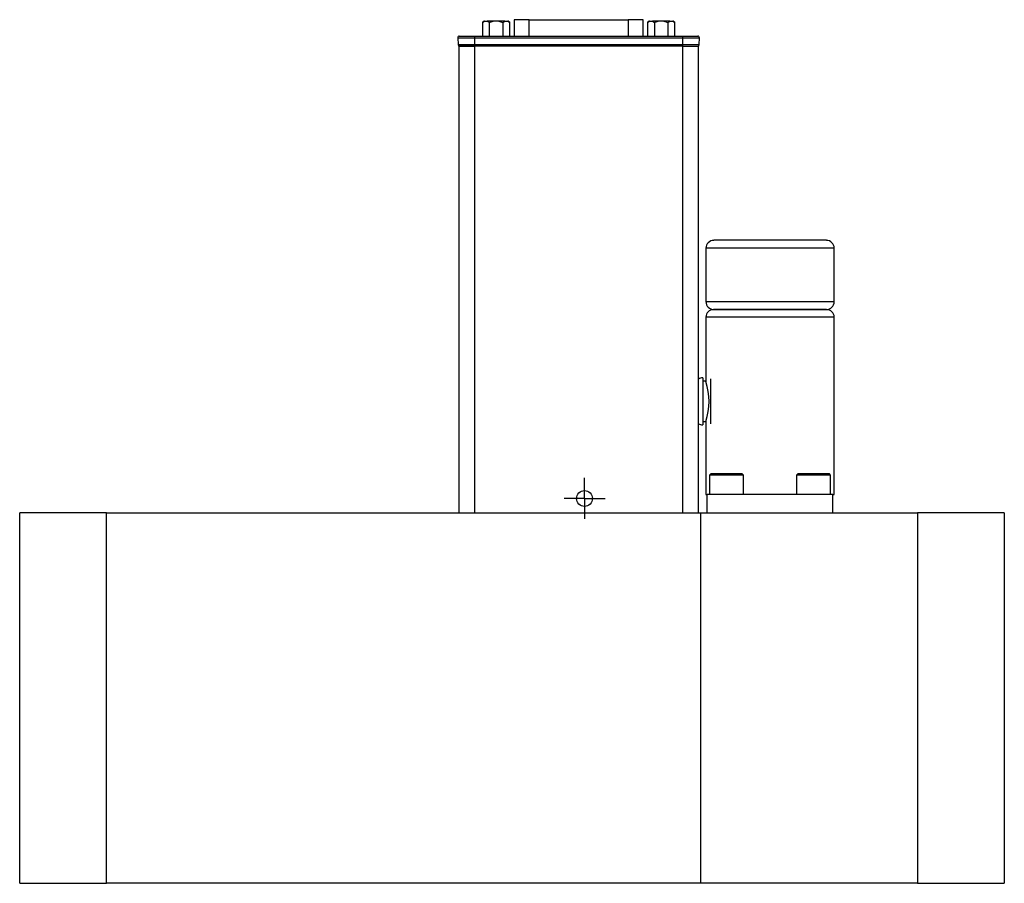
# Model space of a CAD drawing. Header units: inches. Extents: x 5.64 to 14.68, y 3.18 to 8.33.
# Tile 3 of 13: x 7.61 to 9.57, y 4.95 to 6.67. Entities that reach past the tile are written whole.
import ezdxf

# ---------------------------------------------------------------- set-up
doc = ezdxf.new("R2010")
doc.units = ezdxf.units.IN
doc.header["$MEASUREMENT"] = 0
doc.layers.add('SLD-0', color=179, linetype='Continuous')

# ---------------------------------------------------------------- blocks, each defined once
blk = doc.blocks.new('SW_CENTERMARKSYMBOL_0')
at = {"layer": 'SLD-0', "color": 0}
for p, q in [((0, 0.025), (0, 0.0407)), ((0, 0), (0, 0.025)), ((-0.025, 0), (-0.0407, 0)), ((0, 0), (-0.025, 0)), ((0, 0), (0.025, 0)), ((0, 0), (0, -0.025)), ((0.025, 0), (0.0407, 0)), ((0, -0.025), (0, -0.0407))]:
    blk.add_line(p, q, dxfattribs=at)

msp = doc.modelspace()

# ---------------------------------------------------------------- linework, layer by layer
at = {"color": 7, "linetype": 'Continuous', "lineweight": 25}
for p, q in [((8.5331, 6.6672), (8.5301, 6.6643)), ((8.5301, 6.6643), (8.5301, 6.6375)), ((8.5341, 6.6672), (8.5331, 6.6672)), ((8.5341, 6.6672), (8.5397, 6.6672)), ((8.5515, 6.6672), (8.5397, 6.6672)), ((8.5436, 6.6643), (8.5436, 6.6375)), ((8.5627, 6.6672), (8.5515, 6.6672)), ((8.5746, 6.6672), (8.5627, 6.6672)), ((8.5706, 6.6643), (8.5706, 6.6375)), ((8.5746, 6.6672), (8.5802, 6.6672)), ((8.5812, 6.6672), (8.5802, 6.6672)), ((8.5841, 6.6643), (8.5812, 6.6672)), ((8.5841, 6.6375), (8.5841, 6.6643)), ((8.5928, 6.6702), (8.5928, 6.6375)), ((8.6229, 6.6702), (8.5928, 6.6702)), ((8.6229, 6.6702), (8.8194, 6.6702)), ((8.8495, 6.6702), (8.8194, 6.6702)), ((8.8495, 6.6375), (8.8495, 6.6702)), ((8.8611, 6.6672), (8.8581, 6.6643)), ((8.8581, 6.6643), (8.8581, 6.6375)), ((8.8621, 6.6672), (8.8611, 6.6672)), ((8.8621, 6.6672), (8.8677, 6.6672)), ((8.8795, 6.6672), (8.8677, 6.6672)), ((8.8716, 6.6643), (8.8716, 6.6375)), ((8.8907, 6.6672), (8.8795, 6.6672)), ((8.9026, 6.6672), (8.8907, 6.6672)), ((8.8986, 6.6643), (8.8986, 6.6375)), ((8.9026, 6.6672), (8.9082, 6.6672)), ((8.9092, 6.6672), (8.9082, 6.6672)), ((8.9121, 6.6643), (8.9092, 6.6672)), ((8.9121, 6.6375), (8.9121, 6.6643)), ((8.4811, 6.6344), (8.5144, 6.6344)), ((8.4811, 6.6344), (8.4816, 6.6207)), ((8.5144, 6.6375), (8.5144, 6.6344)), ((8.5144, 6.6375), (8.9278, 6.6375)), ((8.5144, 6.6344), (8.9278, 6.6344)), ((8.5144, 6.6344), (8.5144, 6.6207)), ((8.5232, 6.6375), (8.5232, 6.6375)), ((8.9278, 6.6375), (8.9278, 6.6344)), ((8.9278, 6.6344), (8.9612, 6.6344)), ((8.9278, 6.6344), (8.9278, 6.6207)), ((8.9607, 6.6207), (8.9612, 6.6344)), ((8.4816, 6.6207), (8.5144, 6.6207)), ((8.4829, 6.6178), (8.4829, 5.6892)), ((8.5141, 6.6178), (8.4829, 6.6178)), ((8.5141, 6.6178), (8.5141, 5.6892)), ((8.9281, 6.6178), (8.5141, 6.6178)), ((8.5144, 6.6207), (8.9278, 6.6207)), ((8.5144, 6.6207), (8.5144, 6.6178)), ((8.9278, 6.6207), (8.9607, 6.6207)), ((8.9278, 6.6207), (8.9278, 6.6178)), ((8.9281, 5.6892), (8.9281, 6.6178)), ((8.9281, 6.6178), (8.9594, 6.6178)), ((8.9594, 5.6892), (8.9594, 6.6178)), ((9.2134, 6.2317), (8.9896, 6.2317)), ((8.974, 6.216), (8.974, 6.1098)), ((9.229, 6.1098), (9.229, 6.216)), ((9.214, 6.0942), (8.989, 6.0942)), ((8.9896, 6.0942), (9.2134, 6.0942)), ((8.974, 6.0792), (8.974, 5.9511)), ((9.229, 5.7267), (9.229, 6.0792)), ((8.9678, 5.9585), (8.9678, 5.9117)), ((8.9742, 5.9517), (8.9678, 5.9517)), ((8.9834, 5.9563), (8.9834, 5.8671)), ((8.9678, 5.9117), (8.9678, 5.8648)), ((8.9678, 5.8717), (8.974, 5.8717)), ((8.974, 5.8717), (8.974, 5.7267)), ((8.9837, 5.7677), (8.9812, 5.7652)), ((8.9812, 5.7652), (8.9812, 5.7267)), ((9.0487, 5.7652), (8.9812, 5.7652)), ((9.0269, 5.7677), (8.9837, 5.7677)), ((9.0462, 5.7677), (9.0269, 5.7677)), ((9.0487, 5.7652), (9.0462, 5.7677)), ((9.0487, 5.7267), (9.0487, 5.7652)), ((9.1569, 5.7677), (9.1544, 5.7652)), ((9.1544, 5.7652), (9.1544, 5.7267)), ((9.2011, 5.7652), (9.1544, 5.7652)), ((9.2194, 5.7677), (9.1569, 5.7677)), ((9.2219, 5.7652), (9.2011, 5.7652)), ((9.2219, 5.7652), (9.2194, 5.7677)), ((9.2219, 5.7267), (9.2219, 5.7652)), ((8.974, 5.7267), (8.9765, 5.7267)), ((9.2265, 5.7267), (8.9765, 5.7267)), ((8.9765, 5.6892), (8.9765, 5.7267)), ((9.2265, 5.6892), (9.2265, 5.7267)), ((9.2265, 5.7267), (9.229, 5.7267)), ((7.7826, 5.6902), (7.6104, 5.6902)), ((7.6104, 4.9539), (7.6104, 5.6902)), ((7.7826, 4.9539), (7.7826, 5.6902)), ((8.9637, 5.6892), (7.7826, 5.6892)), ((7.7826, 4.9549), (7.7826, 5.6892)), ((8.9637, 4.9549), (8.9637, 5.6892)), ((9.3948, 5.6892), (8.9637, 5.6892)), ((9.5671, 5.6902), (9.3948, 5.6902)), ((9.3948, 5.6902), (9.3948, 4.9539)), ((9.3948, 5.6892), (9.3948, 4.9549)), ((9.5671, 5.6902), (9.5671, 4.9539)), ((7.6104, 4.9539), (7.7826, 4.9539)), ((7.7826, 4.9549), (8.9637, 4.9549)), ((8.9637, 4.9549), (9.3948, 4.9549)), ((9.3948, 4.9539), (9.5671, 4.9539))]:
    msp.add_line(p, q, dxfattribs=at)
at = {"color": 8, "linetype": 'Continuous', "lineweight": 25}
for p, q in [((8.6229, 6.6375), (8.6229, 6.6702)), ((8.8194, 6.6702), (8.8194, 6.6375)), ((9.229, 6.216), (8.974, 6.216)), ((8.974, 6.1098), (9.229, 6.1098)), ((9.229, 6.0792), (8.974, 6.0792))]:
    msp.add_line(p, q, dxfattribs=at)
at = {"color": 7, "linetype": 'Continuous', "lineweight": 25}
msp.add_circle((8.7329, 5.7187), 0.0157, dxfattribs=at)
for centre, radius, start, end in [((8.484, 6.6345), 0.00295, 90, 182), ((8.9582, 6.6345), 0.00295, 358, 90), ((8.4845, 6.6208), 0.00295, 182, 270), ((8.9577, 6.6208), 0.00295, 270, 358), ((8.9896, 6.216), 0.0156, 90, 180), ((9.2134, 6.216), 0.0156, 0, 90), ((8.9896, 6.1098), 0.0156, 180, 270), ((9.2134, 6.1098), 0.0156, 270, 0), ((8.989, 6.0792), 0.015, 90, 180), ((9.214, 6.0792), 0.015, 0, 90), ((8.9678, 5.9429), 0.0156, 90, 122.4845), ((8.8499, 5.9117), 0.1304, 342.136, 17.6201), ((8.9678, 5.8804), 0.0156, 237.5155, 270)]:
    msp.add_arc(centre, radius, start, end, dxfattribs=at)
for points in [[(8.5301, 6.6643), (8.5314, 6.6655), (8.5327, 6.6666), (8.5341, 6.6672)], [(8.5397, 6.6672), (8.5411, 6.6666), (8.5424, 6.6655), (8.5436, 6.6643)], [(8.5436, 6.6643), (8.5462, 6.6655), (8.5488, 6.6666), (8.5515, 6.6672)], [(8.5627, 6.6672), (8.5655, 6.6666), (8.5681, 6.6655), (8.5706, 6.6643)], [(8.5706, 6.6643), (8.5719, 6.6655), (8.5732, 6.6666), (8.5746, 6.6672)], [(8.5802, 6.6672), (8.5816, 6.6666), (8.5829, 6.6655), (8.5841, 6.6643)], [(8.8581, 6.6643), (8.8594, 6.6655), (8.8607, 6.6666), (8.8621, 6.6672)], [(8.8677, 6.6672), (8.8691, 6.6666), (8.8704, 6.6655), (8.8716, 6.6643)], [(8.8716, 6.6643), (8.8742, 6.6655), (8.8768, 6.6666), (8.8795, 6.6672)], [(8.8907, 6.6672), (8.8935, 6.6666), (8.8961, 6.6655), (8.8986, 6.6643)], [(8.8986, 6.6643), (8.8999, 6.6655), (8.9012, 6.6666), (8.9026, 6.6672)], [(8.9082, 6.6672), (8.9096, 6.6666), (8.9109, 6.6655), (8.9121, 6.6643)], [(8.896, 6.6375), (8.8959, 6.6375), (8.8957, 6.6375), (8.8955, 6.6375)], [(8.4845, 6.6178), (8.4845, 6.6178), (8.4979, 6.6178), (8.5144, 6.6178)], [(8.9278, 6.6178), (8.9443, 6.6178), (8.9577, 6.6178), (8.9577, 6.6178)]]:
    msp.add_open_spline(points, degree=3, dxfattribs=at)
for points, knots in [([(8.484, 6.6375), (8.484, 6.6375), (8.4841, 6.6375), (8.4842, 6.6375), (8.4844, 6.6375), (8.4847, 6.6375), (8.4851, 6.6375), (8.4856, 6.6375), (8.4867, 6.6375), (8.4888, 6.6375), (8.4928, 6.6375), (8.4976, 6.6375), (8.5022, 6.6375), (8.5059, 6.6375), (8.5087, 6.6375), (8.5116, 6.6375), (8.5135, 6.6375), (8.5144, 6.6375)], [0, 0, 0, 0, 0.034551, 0.0688557, 0.1030135, 0.1371252, 0.1712918, 0.2056141, 0.2401914, 0.3700548, 0.5000287, 0.6298921, 0.7598661, 0.8201496, 0.8799061, 0.9396762, 1, 1, 1, 1]), ([(8.9278, 6.6375), (8.9284, 6.6375), (8.9295, 6.6375), (8.9311, 6.6375), (8.9327, 6.6375), (8.9343, 6.6375), (8.9359, 6.6375), (8.9375, 6.6375), (8.9404, 6.6375), (8.9446, 6.6375), (8.9495, 6.6375), (8.9534, 6.6375), (8.9558, 6.6375), (8.9571, 6.6375), (8.9577, 6.6375), (8.9582, 6.6375), (8.9582, 6.6375), (8.9582, 6.6375)], [0, 0, 0, 0, 0.034551, 0.068856, 0.103014, 0.137125, 0.171292, 0.205614, 0.240191, 0.370055, 0.500029, 0.629892, 0.759866, 0.82015, 0.879906, 0.939676, 1, 1, 1, 1])]:
    msp.add_open_spline(points, degree=3, knots=knots, dxfattribs=at)

# ---------------------------------------------------------------- block references
at = {"layer": 'SLD-0', "color": 7}
msp.add_blockref('SW_CENTERMARKSYMBOL_0', (8.7329, 5.7187), dxfattribs=at)

doc.saveas('drawing.dxf')
